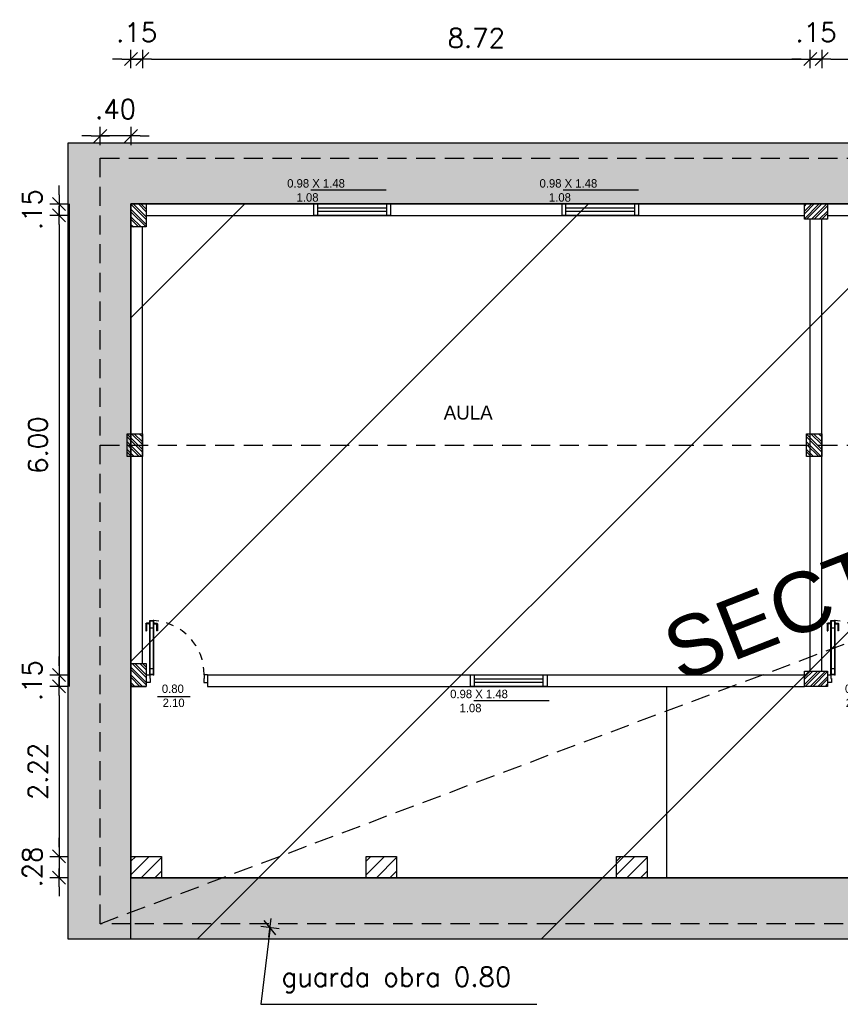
# Model space of a CAD drawing. Header units: millimetres. Extents: x 2152 to 2451, y 445 to 514.
# Tile 4 of 23: x 2168 to 2179, y 477 to 489. Entities that reach past the tile are written whole.
import ezdxf

# ---------------------------------------------------------------- set-up
doc = ezdxf.new("R2010")
doc.units = ezdxf.units.MM
for name, pattern in [('ACAD_ISO04W100', [30, 24, -3, 0, -3]), ('DASHED2', [0.375, 0.25, -0.125]), ('HIDDEN', [0.375, 0.25, -0.125])]:
    doc.linetypes.add(name, pattern=pattern)
for name, color, linetype in [('Abertura', 2, 'Continuous'), ('Cotas', 3, 'Continuous'), ('PAREDE', 6, 'Continuous')]:
    doc.layers.add(name, color=color, linetype=linetype)
doc.layers.add('P1-HACHURA', color=1, linetype='Continuous', lineweight=5)
doc.styles.add('SIMPLEX_8', font='simplex.shx')
doc.dimstyles.new('08', dxfattribs={"dimtxt": 0.25, "dimasz": 0.12, "dimexe": 0, "dimexo": 0, "dimgap": 0.15, "dimtad": 1, "dimzin": 4, "dimdsep": 46, "dimtxsty": 'SIMPLEX_8', "dimblk1": 'D', "dimblk2": 'D', "dimsah": 1, "dimcen": 0.09, "dimse1": 1, "dimse2": 1, "dimclre": 256, "dimclrt": 2, "dimadec": 0, "dimazin": 0, "dimtfac": 1, "dimtmove": 2, "dimatfit": 3, "dimldrblk": 'D', "dimfxl": 1, "dimtolj": 1, "dimtzin": 0, "dimarcsym": 0})

# ---------------------------------------------------------------- blocks, each defined once
blk = doc.blocks.new('puerta70 05')
at = {"color": 1, "linetype": 'Continuous'}
blk.add_line((71.829, 18.746), (71.829, 18.706), dxfattribs=at)
at = {"color": 2, "linetype": 'Continuous'}
for points in [[(71.909, 19.411), (71.954, 19.411), (71.954, 19.406), (72.009, 19.406), (72.009, 19.456)], [(71.909, 19.456), (71.909, 19.411)], [(71.909, 18.701), (71.954, 18.701), (71.954, 18.706), (72.009, 18.706), (72.009, 18.656)], [(71.909, 18.656), (71.909, 18.701)]]:
    blk.add_lwpolyline(points, dxfattribs=at)
at = {"color": 1, "linetype": 'DASHED2', "ltscale": 0.01}
blk.add_lwpolyline([(71.199, 18.751, -0.402216), (71.909, 19.411, -0.402216)], format="xyb", dxfattribs=at)
at = {"color": 1, "linetype": 'Continuous'}
for points in [[(71.232, 18.791, -0.414214), (71.242, 18.801, -0.414214)], [(71.242, 18.651, -0.414214), (71.232, 18.661, -0.414214)]]:
    blk.add_lwpolyline(points, format="xyb", dxfattribs=at)
for points in [[(71.232, 18.755), (71.232, 18.791)], [(71.242, 18.801), (71.332, 18.801)], [(71.242, 18.755), (71.242, 18.791)], [(71.242, 18.791), (71.332, 18.791)], [(71.332, 18.801), (71.332, 18.791)], [(71.226, 18.751), (71.226, 18.755)], [(71.226, 18.755), (71.251, 18.755)], [(71.226, 18.701), (71.226, 18.696)], [(71.226, 18.696), (71.251, 18.696)], [(71.232, 18.696), (71.232, 18.661)], [(71.242, 18.696), (71.242, 18.661)], [(71.242, 18.661), (71.332, 18.661)], [(71.242, 18.651), (71.332, 18.651)], [(71.251, 18.755), (71.251, 18.751)], [(71.251, 18.696), (71.251, 18.701)], [(71.299, 18.746), (71.299, 18.706)], [(71.332, 18.651), (71.332, 18.661)]]:
    blk.add_lwpolyline(points, dxfattribs=at)
at = {"color": 2, "linetype": 'Continuous'}
blk.add_lwpolyline([(71.909, 18.701), (71.199, 18.701), (71.199, 18.751), (71.909, 18.751)], close=True, dxfattribs=at)
at = {"color": 1, "linetype": 'Continuous'}
blk.add_lwpolyline([(71.904, 18.706), (71.204, 18.706), (71.204, 18.746), (71.904, 18.746)], close=True, dxfattribs=at)
at = {"linetype": 'Continuous'}
for p in [(71.199, 18.751), (71.904, 18.746), (71.904, 18.746)]:
    blk.add_point(p, dxfattribs=at)
at = {"color": 2, "linetype": 'Continuous'}
blk.add_point((71.909, 18.751), dxfattribs=at)
blk = doc.blocks.new('D')
for p, q in [((-1, 0), (1, 0)), ((0, -1), (0, 1))]:
    blk.add_line(p, q)
at = {"color": 4}
blk.add_line((-0.71, -0.71), (0.71, 0.71), dxfattribs=at)
blk = doc.blocks.new('*D85')
at = {"layer": 'Cotas', "color": 0, "linetype": 'ACAD_ISO04W100', "lineweight": -2, "transparency": 16777216}
for p, q in [((2169.326, 488.942), (2169.206, 488.942)), ((2169.446, 488.942), (2169.596, 488.942)), ((2169.716, 488.942), (2169.836, 488.942))]:
    blk.add_line(p, q, dxfattribs=at)
at = {"layer": 'Defpoints', "color": 0, "linetype": 'ACAD_ISO04W100', "transparency": 16777216}
for p in [(2169.596, 488.942), (2169.446, 488.388), (2169.596, 488.238)]:
    blk.add_point(p, dxfattribs=at)
at = {"layer": 'Cotas', "color": 0, "linetype": 'ACAD_ISO04W100', "lineweight": -2, "transparency": 16777216, "xscale": 0.12, "yscale": 0.12, "zscale": 0.12}
blk.add_blockref('D', (2169.446, 488.942), dxfattribs=at)
at = {"layer": 'Cotas', "color": 0, "linetype": 'ACAD_ISO04W100', "lineweight": -2, "transparency": 16777216, "xscale": 0.12, "yscale": 0.12, "zscale": 0.12, "rotation": 180}
blk.add_blockref('D', (2169.596, 488.942), dxfattribs=at)
at = {"layer": 'Cotas', "color": 2, "linetype": 'ACAD_ISO04W100', "transparency": 16777216, "insert": (2169.521, 489.292), "char_height": 0.25, "attachment_point": 5, "style": 'SIMPLEX_8'}
blk.add_mtext('\\A1;.15', dxfattribs=at)
blk = doc.blocks.new('*D86')
at = {"layer": 'Cotas', "color": 0, "linetype": 'ACAD_ISO04W100', "lineweight": -2, "transparency": 16777216}
blk.add_line((2169.716, 488.942), (2178.196, 488.942), dxfattribs=at)
at = {"layer": 'Defpoints', "color": 0, "linetype": 'ACAD_ISO04W100', "transparency": 16777216}
for p in [(2178.316, 488.942), (2169.596, 488.238), (2178.316, 488.238)]:
    blk.add_point(p, dxfattribs=at)
at = {"layer": 'Cotas', "color": 0, "linetype": 'ACAD_ISO04W100', "lineweight": -2, "transparency": 16777216, "xscale": 0.12, "yscale": 0.12, "zscale": 0.12, "rotation": 180}
blk.add_blockref('D', (2169.596, 488.942), dxfattribs=at)
at = {"layer": 'Cotas', "color": 0, "linetype": 'ACAD_ISO04W100', "lineweight": -2, "transparency": 16777216, "xscale": 0.12, "yscale": 0.12, "zscale": 0.12}
blk.add_blockref('D', (2178.316, 488.942), dxfattribs=at)
at = {"layer": 'Cotas', "color": 2, "linetype": 'ACAD_ISO04W100', "transparency": 16777216, "insert": (2173.956, 489.217), "char_height": 0.25, "attachment_point": 5, "style": 'SIMPLEX_8'}
blk.add_mtext('\\A1;8.72', dxfattribs=at)
blk = doc.blocks.new('*D87')
at = {"layer": 'Cotas', "color": 0, "linetype": 'ACAD_ISO04W100', "lineweight": -2, "transparency": 16777216}
for p, q in [((2178.196, 488.942), (2178.076, 488.942)), ((2178.316, 488.942), (2178.466, 488.942)), ((2178.586, 488.942), (2178.706, 488.942))]:
    blk.add_line(p, q, dxfattribs=at)
at = {"layer": 'Defpoints', "color": 0, "linetype": 'ACAD_ISO04W100', "transparency": 16777216}
for p in [(2178.466, 488.942), (2178.316, 488.238), (2178.466, 488.238)]:
    blk.add_point(p, dxfattribs=at)
at = {"layer": 'Cotas', "color": 0, "linetype": 'ACAD_ISO04W100', "lineweight": -2, "transparency": 16777216, "xscale": 0.12, "yscale": 0.12, "zscale": 0.12}
blk.add_blockref('D', (2178.316, 488.942), dxfattribs=at)
at = {"layer": 'Cotas', "color": 0, "linetype": 'ACAD_ISO04W100', "lineweight": -2, "transparency": 16777216, "xscale": 0.12, "yscale": 0.12, "zscale": 0.12, "rotation": 180}
blk.add_blockref('D', (2178.466, 488.942), dxfattribs=at)
at = {"layer": 'Cotas', "color": 2, "linetype": 'ACAD_ISO04W100', "transparency": 16777216, "insert": (2178.391, 489.292), "char_height": 0.25, "attachment_point": 5, "style": 'SIMPLEX_8'}
blk.add_mtext('\\A1;.15', dxfattribs=at)
blk = doc.blocks.new('*D88')
at = {"layer": 'Cotas', "color": 0, "linetype": 'ACAD_ISO04W100', "lineweight": -2, "transparency": 16777216}
blk.add_line((2178.586, 488.942), (2187.066, 488.942), dxfattribs=at)
at = {"layer": 'Defpoints', "color": 0, "linetype": 'ACAD_ISO04W100', "transparency": 16777216}
for p in [(2187.186, 488.942), (2178.466, 488.238), (2187.186, 486.85)]:
    blk.add_point(p, dxfattribs=at)
at = {"layer": 'Cotas', "color": 0, "linetype": 'ACAD_ISO04W100', "lineweight": -2, "transparency": 16777216, "xscale": 0.12, "yscale": 0.12, "zscale": 0.12, "rotation": 180}
blk.add_blockref('D', (2178.466, 488.942), dxfattribs=at)
at = {"layer": 'Cotas', "color": 0, "linetype": 'ACAD_ISO04W100', "lineweight": -2, "transparency": 16777216, "xscale": 0.12, "yscale": 0.12, "zscale": 0.12}
blk.add_blockref('D', (2187.186, 488.942), dxfattribs=at)
at = {"layer": 'Cotas', "color": 2, "linetype": 'ACAD_ISO04W100', "transparency": 16777216, "insert": (2182.826, 489.217), "char_height": 0.25, "attachment_point": 5, "style": 'SIMPLEX_8'}
blk.add_mtext('\\A1;8.72', dxfattribs=at)
blk = doc.blocks.new('*D111')
at = {"layer": 'Cotas', "color": 0, "linetype": 'ACAD_ISO04W100', "lineweight": -2, "transparency": 16777216}
for p, q in [((2168.508, 487.17), (2168.508, 487.29)), ((2168.508, 487.05), (2168.508, 486.9)), ((2168.508, 486.78), (2168.508, 486.66))]:
    blk.add_line(p, q, dxfattribs=at)
at = {"layer": 'Defpoints', "color": 0, "linetype": 'ACAD_ISO04W100', "transparency": 16777216}
for p in [(2169.496, 487.05), (2168.508, 486.9), (2169.646, 486.9)]:
    blk.add_point(p, dxfattribs=at)
at = {"layer": 'Cotas', "color": 0, "linetype": 'ACAD_ISO04W100', "lineweight": -2, "transparency": 16777216, "xscale": 0.12, "yscale": 0.12, "zscale": 0.12}
for p, rotation in [((2168.508, 487.05), 270), ((2168.508, 486.9), 90)]:
    blk.add_blockref('D', p, dxfattribs=dict(at, rotation=rotation))
at = {"layer": 'Cotas', "color": 2, "linetype": 'ACAD_ISO04W100', "transparency": 16777216, "insert": (2168.158, 486.975), "char_height": 0.25, "attachment_point": 5, "rotation": 90, "style": 'SIMPLEX_8'}
blk.add_mtext('\\A1;.15', dxfattribs=at)
blk = doc.blocks.new('*D112')
at = {"layer": 'Cotas', "color": 0, "linetype": 'ACAD_ISO04W100', "lineweight": -2, "transparency": 16777216}
blk.add_line((2168.508, 486.78), (2168.508, 481.02), dxfattribs=at)
at = {"layer": 'Defpoints', "color": 0, "linetype": 'ACAD_ISO04W100', "transparency": 16777216}
for p in [(2169.646, 486.9), (2168.508, 480.9), (2169.646, 480.9)]:
    blk.add_point(p, dxfattribs=at)
at = {"layer": 'Cotas', "color": 0, "linetype": 'ACAD_ISO04W100', "lineweight": -2, "transparency": 16777216, "xscale": 0.12, "yscale": 0.12, "zscale": 0.12}
for p, rotation in [((2168.508, 486.9), 90), ((2168.508, 480.9), 270)]:
    blk.add_blockref('D', p, dxfattribs=dict(at, rotation=rotation))
at = {"layer": 'Cotas', "color": 2, "linetype": 'ACAD_ISO04W100', "transparency": 16777216, "insert": (2168.233, 483.9), "char_height": 0.25, "attachment_point": 5, "rotation": 90, "style": 'SIMPLEX_8'}
blk.add_mtext('\\A1;6.00', dxfattribs=at)
blk = doc.blocks.new('*D113')
at = {"layer": 'Cotas', "color": 0, "linetype": 'ACAD_ISO04W100', "lineweight": -2, "transparency": 16777216}
for p, q in [((2168.508, 481.02), (2168.508, 481.14)), ((2168.508, 480.9), (2168.508, 480.75)), ((2168.508, 480.63), (2168.508, 480.51))]:
    blk.add_line(p, q, dxfattribs=at)
at = {"layer": 'Defpoints', "color": 0, "linetype": 'ACAD_ISO04W100', "transparency": 16777216}
for p in [(2169.646, 480.9), (2168.508, 480.75), (2169.496, 480.75)]:
    blk.add_point(p, dxfattribs=at)
at = {"layer": 'Cotas', "color": 0, "linetype": 'ACAD_ISO04W100', "lineweight": -2, "transparency": 16777216, "xscale": 0.12, "yscale": 0.12, "zscale": 0.12}
for p, rotation in [((2168.508, 480.9), 270), ((2168.508, 480.75), 90)]:
    blk.add_blockref('D', p, dxfattribs=dict(at, rotation=rotation))
at = {"layer": 'Cotas', "color": 2, "linetype": 'ACAD_ISO04W100', "transparency": 16777216, "insert": (2168.158, 480.825), "char_height": 0.25, "attachment_point": 5, "rotation": 90, "style": 'SIMPLEX_8'}
blk.add_mtext('\\A1;.15', dxfattribs=at)
blk = doc.blocks.new('*D114')
at = {"layer": 'Cotas', "color": 0, "linetype": 'ACAD_ISO04W100', "lineweight": -2, "transparency": 16777216}
blk.add_line((2168.508, 480.63), (2168.508, 478.65), dxfattribs=at)
at = {"layer": 'Defpoints', "color": 0, "linetype": 'ACAD_ISO04W100', "transparency": 16777216}
for p in [(2169.496, 480.75), (2168.508, 478.53), (2169.496, 478.53)]:
    blk.add_point(p, dxfattribs=at)
at = {"layer": 'Cotas', "color": 0, "linetype": 'ACAD_ISO04W100', "lineweight": -2, "transparency": 16777216, "xscale": 0.12, "yscale": 0.12, "zscale": 0.12}
for p, rotation in [((2168.508, 480.75), 90), ((2168.508, 478.53), 270)]:
    blk.add_blockref('D', p, dxfattribs=dict(at, rotation=rotation))
at = {"layer": 'Cotas', "color": 2, "linetype": 'ACAD_ISO04W100', "transparency": 16777216, "insert": (2168.233, 479.64), "char_height": 0.25, "attachment_point": 5, "rotation": 90, "style": 'SIMPLEX_8'}
blk.add_mtext('\\A1;2.22', dxfattribs=at)
blk = doc.blocks.new('*D115')
at = {"layer": 'Cotas', "color": 0, "linetype": 'ACAD_ISO04W100', "lineweight": -2, "transparency": 16777216}
for p, q in [((2168.508, 478.65), (2168.508, 478.77)), ((2168.508, 478.53), (2168.508, 478.25)), ((2168.508, 478.13), (2168.508, 478.01))]:
    blk.add_line(p, q, dxfattribs=at)
at = {"layer": 'Defpoints', "color": 0, "linetype": 'ACAD_ISO04W100', "transparency": 16777216}
for p in [(2169.496, 478.53), (2168.508, 478.25), (2169.496, 478.25)]:
    blk.add_point(p, dxfattribs=at)
at = {"layer": 'Cotas', "color": 0, "linetype": 'ACAD_ISO04W100', "lineweight": -2, "transparency": 16777216, "xscale": 0.12, "yscale": 0.12, "zscale": 0.12}
for p, rotation in [((2168.508, 478.53), 270), ((2168.508, 478.25), 90)]:
    blk.add_blockref('D', p, dxfattribs=dict(at, rotation=rotation))
at = {"layer": 'Cotas', "color": 2, "linetype": 'ACAD_ISO04W100', "transparency": 16777216, "insert": (2168.158, 478.39), "char_height": 0.25, "attachment_point": 5, "rotation": 90, "style": 'SIMPLEX_8'}
blk.add_mtext('\\A1;.28', dxfattribs=at)
blk = doc.blocks.new('PILAR7')
at = {"layer": 'PAREDE', "linetype": 'ACAD_ISO04W100'}
h = blk.add_hatch(dxfattribs=at)
h.set_pattern_fill('ANSI32', color=1, scale=0.0074)
h.paths.add_polyline_path([(2569.07, 479.812), (2568.77, 479.812), (2568.77, 479.612), (2569.07, 479.612)])
at = {"layer": 'Cotas', "color": 5, "linetype": 'ACAD_ISO04W100'}
blk.add_lwpolyline([(2568.77, 479.812), (2569.07, 479.812), (2569.07, 479.612), (2568.77, 479.612)], close=True, dxfattribs=at)
blk = doc.blocks.new('*D126')
at = {"layer": 'Cotas', "color": 0, "lineweight": -2, "transparency": 16777216}
for p, q in [((2168.926, 487.938), (2168.806, 487.938)), ((2169.446, 487.938), (2169.046, 487.938)), ((2169.566, 487.938), (2169.686, 487.938))]:
    blk.add_line(p, q, dxfattribs=at)
at = {"layer": 'Defpoints', "color": 0, "transparency": 16777216}
for p in [(2169.046, 487.938), (2169.046, 487.05), (2169.446, 487.05)]:
    blk.add_point(p, dxfattribs=at)
at = {"layer": 'Cotas', "color": 0, "lineweight": -2, "transparency": 16777216, "xscale": 0.12, "yscale": 0.12, "zscale": 0.12}
blk.add_blockref('D', (2169.046, 487.938), dxfattribs=at)
at = {"layer": 'Cotas', "color": 0, "lineweight": -2, "transparency": 16777216, "xscale": 0.12, "yscale": 0.12, "zscale": 0.12, "rotation": 180}
blk.add_blockref('D', (2169.446, 487.938), dxfattribs=at)
at = {"layer": 'Cotas', "color": 2, "transparency": 16777216, "insert": (2169.246, 488.288), "char_height": 0.25, "attachment_point": 5, "style": 'SIMPLEX_8'}
blk.add_mtext('\\A1;.40', dxfattribs=at)

msp = doc.modelspace()

# ---------------------------------------------------------------- hatches: boundary and pattern name
h = msp.add_hatch()
h.set_pattern_fill('ANSI31', color=1, angle=-180)
h.set_pattern_definition([(225, (2242.83479, 458.69485), (0.08838835, -0.08838835), [])])
h.paths.add_polyline_path([(2169.846, 478.53), (2169.446, 478.53), (2169.446, 478.25), (2169.846, 478.25)])
h = msp.add_hatch()
h.set_pattern_fill('ANSI31', color=1, angle=-180)
h.set_pattern_definition([(225, (2245.90479, 458.69485), (0.08838835, -0.08838835), [])])
h.paths.add_polyline_path([(2172.916, 478.53), (2172.516, 478.53), (2172.516, 478.25), (2172.916, 478.25)])
h = msp.add_hatch()
h.set_pattern_fill('ANSI31', color=1, angle=-180)
h.set_pattern_definition([(225, (2249.17479, 458.69485), (0.08838835, -0.08838835), [])])
h.paths.add_polyline_path([(2176.186, 478.53), (2175.786, 478.53), (2175.786, 478.25), (2176.186, 478.25)])
at = {"layer": 'P1-HACHURA', "linetype": 'ByBlock'}
h = msp.add_hatch(dxfattribs=at)
h.set_pattern_fill('ANGLE', color=256, scale=0.05, style=0)
h.set_pattern_definition([(0, (-3.9518, 0), (0, 0.34925), [0.254, -0.09525]), (90, (-3.9518, 0), (-0.34925, 2e-17), [0.254, -0.09525])])
h.paths.add_polyline_path([(2195.646, 487.85), (2190.631, 487.85), (2190.631, 487.05), (2195.646, 487.05)])
h.paths.add_polyline_path([(2190.631, 487.85), (2179.893, 487.85), (2179.893, 487.05), (2190.631, 487.05)])
h.paths.add_polyline_path([(2179.893, 487.85), (2168.628, 487.85), (2168.628, 477.45), (2179.893, 477.45), (2179.893, 478.25), (2169.446, 478.25), (2169.446, 487.05), (2179.893, 487.05)])
h.paths.add_polyline_path([(2190.631, 478.25), (2179.893, 478.25), (2179.893, 477.45), (2190.631, 477.45)])
h.paths.add_polyline_path([(2195.646, 478.25), (2190.631, 478.25), (2190.631, 477.45), (2195.646, 477.45)])
at = {"layer": 'PAREDE'}
h = msp.add_hatch(dxfattribs=at)
h.set_pattern_fill('ANSI31', color=1)
h.set_pattern_definition([(45, (-3.276, -34.792), (-2.245064, 2.245064), [])])
h.paths.add_polyline_path([(2195.646, 487.05), (2169.446, 487.05), (2169.446, 477.45), (2195.646, 477.45)])

# ---------------------------------------------------------------- linework, layer by layer
at = {"color": 6}
for p, q in [((2169.446, 487.85), (2189.536, 487.85)), ((2168.646, 480.75), (2168.646, 487.05)), ((2169.446, 480.75), (2169.446, 487.05)), ((2169.446, 487.05), (2189.536, 487.05)), ((2169.646, 486.9), (2178.241, 486.9)), ((2178.316, 480.95), (2178.316, 486.85)), ((2178.466, 480.95), (2178.466, 486.85)), ((2178.541, 486.9), (2187.114, 486.9)), ((2169.596, 481.05), (2169.596, 486.75)), ((2169.646, 480.9), (2169.646, 480.75)), ((2170.446, 480.9), (2178.241, 480.9)), ((2170.446, 480.9), (2170.446, 480.75)), ((2169.446, 480.75), (2169.646, 480.75)), ((2170.446, 480.75), (2178.241, 480.75))]:
    msp.add_line(p, q, dxfattribs=at)
at = {"color": 1}
for p, q in [((2171.796, 487.235), (2172.78, 487.235)), ((2175.091, 487.235), (2176.075, 487.235)), ((2169.446, 480.75), (2169.446, 478.25)), ((2176.446, 478.25), (2176.446, 480.749)), ((2169.793, 480.618), (2170.222, 480.618)), ((2173.925, 480.567), (2174.909, 480.567)), ((2213.396, 478.25), (2169.446, 478.25)), ((2213.396, 477.45), (2169.446, 477.45))]:
    msp.add_line(p, q, dxfattribs=at)
at = {"color": 2}
for p, q in [((2171.886, 486.9), (2171.886, 487.05)), ((2172.786, 486.9), (2172.786, 487.05)), ((2175.076, 486.9), (2175.076, 487.05)), ((2175.126, 486.9), (2175.126, 487.05)), ((2176.026, 486.9), (2176.026, 487.05)), ((2176.076, 487.05), (2176.076, 486.9)), ((2173.881, 480.9), (2174.881, 480.9)), ((2173.931, 480.75), (2173.931, 480.9)), ((2174.831, 480.75), (2174.831, 480.9)), ((2173.881, 480.75), (2174.881, 480.75)), ((2175.786, 478.25), (2175.786, 478.498)), ((2176.186, 478.498), (2176.186, 478.251))]:
    msp.add_line(p, q, dxfattribs=at)
for p, q in [((2172.836, 487.05), (2172.836, 486.9)), ((2176.076, 487.05), (2176.076, 486.9)), ((2174.881, 480.9), (2174.881, 480.75))]:
    msp.add_line(p, q)
at = {"color": 1}
msp.add_lwpolyline([(2169.446, 487.05), (2195.646, 487.05), (2195.646, 477.45), (2169.446, 477.45)], close=True, dxfattribs=at)
at = {"color": 2}
for points in [[(2171.836, 487.05), (2172.836, 487.05), (2172.836, 486.9), (2171.836, 486.9)], [(2175.076, 487.05), (2176.076, 487.05), (2176.076, 486.9), (2175.076, 486.9)], [(2173.881, 480.9), (2174.881, 480.9), (2174.881, 480.75), (2173.881, 480.75)]]:
    msp.add_lwpolyline(points, close=True, dxfattribs=at)
at = {"color": 1}
for points in [[(2171.886, 487), (2172.786, 487)], [(2175.126, 487), (2176.026, 487)], [(2172.786, 486.95), (2171.886, 486.95)], [(2176.026, 486.95), (2175.126, 486.95)], [(2173.931, 480.85), (2174.831, 480.85)], [(2174.831, 480.8), (2173.931, 480.8)]]:
    msp.add_lwpolyline(points, dxfattribs=at)
at = {"color": 5}
for points in [[(2169.846, 478.53), (2169.846, 478.25), (2169.446, 478.25), (2169.446, 478.53)], [(2172.916, 478.53), (2172.916, 478.25), (2172.516, 478.25), (2172.516, 478.53)], [(2176.186, 478.53), (2176.186, 478.25), (2175.786, 478.25), (2175.786, 478.53)]]:
    msp.add_lwpolyline(points, close=True, dxfattribs=at)
at = {"layer": 'Cotas', "color": 3, "linetype": 'HIDDEN'}
for p, q in [((2169.046, 487.65), (2213.996, 487.65)), ((2169.046, 477.65), (2169.046, 487.65)), ((2169.046, 477.65), (2195.646, 487.65)), ((2169.046, 483.9), (2195.446, 483.899)), ((2169.446, 477.65), (2169.046, 477.65)), ((2213.996, 477.65), (2169.446, 477.65))]:
    msp.add_line(p, q, dxfattribs=at)
at = {"layer": 'Cotas', "color": 1}
msp.add_lwpolyline([(2195.646, 478.25), (2195.646, 477.45), (2168.628, 477.45), (2168.628, 487.85), (2195.646, 487.85), (2195.646, 487.05), (2169.446, 487.05), (2169.446, 478.25), (2195.646, 478.25)], dxfattribs=at)

# ---------------------------------------------------------------- block references
at = {"layer": 'Abertura', "color": 2, "rotation": 270}
for p in [(2150.991, 552.808), (2159.886, 552.808)]:
    msp.add_blockref('puerta70 05', p, dxfattribs=at)
at = {"layer": 'Cotas', "linetype": 'ACAD_ISO04W100', "rotation": 90}
for p in [(2649.258, -2082.02), (2649.208, -2085.02), (2658.078, -2085.02), (2649.258, -2088.02)]:
    msp.add_blockref('PILAR7', p, dxfattribs=at)
at = {"layer": 'Cotas', "linetype": 'ACAD_ISO04W100'}
for p in [(-390.529, 7.238), (-390.529, 1.138)]:
    msp.add_blockref('PILAR7', p, dxfattribs=at)

# ---------------------------------------------------------------- texts
for s, width, insert, char_height, attachment_point in [('\\A1;{\\fZurich Cn BT|b0|i0|c0|p34;\\C2;     0.98 X 1.48\\P        1.08}', 1.99287, (2171.282, 487.374), 0.11019, 1), ('\\A1;{\\fZurich Cn BT|b0|i0|c0|p34;\\C2;     0.98 X 1.48\\P        1.08}', 1.99287, (2174.577, 487.374), 0.11019, 1), ('\\A1;{\\fZurich Cn BT|b0|i0|c0|p34;\\C2;AULA}', 13.35192, (2173.531, 484.232), 0.18273, 7), ('\\A1;\\pi0.82853;{\\fZurich Cn BT|b0|i0|c0|p34;\\C2;0.80\\P\\pi0.83902;2.10}', 1.99287, (2169.022, 480.774), 0.11019, 1), ('\\A1;{\\fZurich Cn BT|b0|i0|c0|p34;\\C2;     0.98 X 1.48\\P        1.08}', 1.99287, (2173.41, 480.706), 0.11019, 1), ('\\A1;\\pi0.82853;{\\fZurich Cn BT|b0|i0|c0|p34;\\C2;0.80\\P\\pi0.83902;2.10}', 1.99287, (2177.941, 480.774), 0.11019, 1)]:
    msp.add_mtext_dynamic_manual_height_columns(s, width=width, gutter_width=1, heights=[0], dxfattribs=dict(insert=insert, char_height=char_height, attachment_point=attachment_point))
at = {"insert": (2176.615, 480.793), "char_height": 0.78243, "attachment_point": 7, "rotation": 21.3757}
msp.add_mtext_dynamic_manual_height_columns('\\A1;{\\fArial|b0|i0|c0|p34;\\C2;SECTOR A REPARAR}', width=12.80121, gutter_width=1, heights=[0], dxfattribs=at)
at = {"layer": 'P1-HACHURA', "color": 2, "linetype": 'ByBlock', "insert": (2171.413, 476.748), "char_height": 0.25, "attachment_point": 7, "style": 'SIMPLEX_8'}
msp.add_mtext('guarda obra 0.80', dxfattribs=at)

# ---------------------------------------------------------------- dimensions: what is measured, and where the dimension line sits
at = {"layer": 'Cotas', "color": 1, "linetype": 'ACAD_ISO04W100'}
for base, p1, p2, picture, middle in [((2169.596, 488.942), (2169.446, 488.388), (2169.596, 488.238), '*D85', (2169.521, 489.292)), ((2178.466, 488.942), (2178.316, 488.238), (2178.466, 488.238), '*D87', (2178.391, 489.292)), ((2178.316, 488.942), (2169.596, 488.238), (2178.316, 488.238), '*D86', (2173.956, 489.217)), ((2187.186, 488.942), (2178.466, 488.238), (2187.186, 486.85), '*D88', (2182.826, 489.217))]:
    dim = msp.add_linear_dim(base=base, p1=p1, p2=p2, dimstyle='08', dxfattribs=at)
    dim.commit()
    dim.dimension.update_dxf_attribs({"geometry": picture, "text_midpoint": middle})
at = {"layer": 'Cotas', "color": 1}
dim = msp.add_linear_dim(base=(2169.046, 487.938), p1=(2169.446, 487.05), p2=(2169.046, 487.05), dimstyle='08', dxfattribs=at)
dim.commit()
dim.dimension.update_dxf_attribs({"geometry": '*D126', "text_midpoint": (2169.246, 488.288)})
at = {"layer": 'Cotas', "color": 1, "linetype": 'ACAD_ISO04W100'}
for base, p1, p2, picture, middle in [((2168.508, 486.9), (2169.496, 487.05), (2169.646, 486.9), '*D111', (2168.158, 486.975)), ((2168.508, 480.9), (2169.646, 486.9), (2169.646, 480.9), '*D112', (2168.233, 483.9)), ((2168.508, 480.75), (2169.646, 480.9), (2169.496, 480.75), '*D113', (2168.158, 480.825)), ((2168.508, 478.53), (2169.496, 480.75), (2169.496, 478.53), '*D114', (2168.233, 479.64)), ((2168.508, 478.25), (2169.496, 478.53), (2169.496, 478.25), '*D115', (2168.158, 478.39))]:
    dim = msp.add_linear_dim(base=base, p1=p1, p2=p2, angle=90, dimstyle='08', dxfattribs=at)
    dim.commit()
    dim.dimension.update_dxf_attribs({"geometry": picture, "text_midpoint": middle})

# ---------------------------------------------------------------- leaders
at = {"layer": 'P1-HACHURA', "linetype": 'ByBlock', "annotation_type": 0, "has_hookline": 1, "hookline_direction": 0, "text_width": 3.333}
msp.add_leader([(2171.263, 477.599), (2171.143, 476.598), (2171.263, 476.598)], dimstyle='08', dxfattribs=at)

doc.saveas('drawing.dxf')
